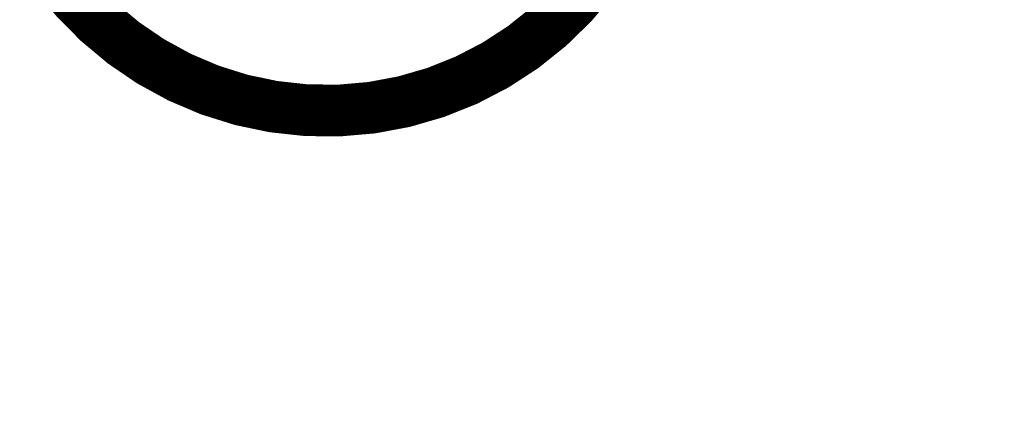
# Model space of a CAD drawing. Extents: x 15 to 1174, y 15 to 833.
# Tile 6 of 19: x 139 to 186, y 737 to 756. Entities that reach past the tile are written whole.
import ezdxf

# ---------------------------------------------------------------- set-up
doc = ezdxf.new("R2010")
doc.units = 0
doc.header["$LTSCALE"] = 5
doc.header["$MEASUREMENT"] = 0
doc.layers.get('DEFPOINTS').update_dxf_attribs({"linetype": 'CONTINUOUS'})
doc.layers.add('5', color=3, linetype='CONTINUOUS')
doc.dimstyles.get("Standard").update_dxf_attribs({"dimtxt": 0.18, "dimasz": 0.18, "dimexe": 0.18, "dimexo": 0.0625, "dimgap": 0.09, "dimtad": 0, "dimtih": 1, "dimtoh": 1, "dimdec": 4, "dimzin": 0, "dimdsep": 46, "dimtxsty": 'Standard', "dimcen": 0.09, "dimadec": 0, "dimazin": 0, "dimtfac": 1, "dimtdec": 4, "dimtofl": 0, "dimtmove": 0, "dimatfit": 3, "dimfxl": 0, "dimtolj": 1, "dimtzin": 0, "dimarcsym": 0})

# ---------------------------------------------------------------- blocks, each defined once
blk = doc.blocks.new('*D27')
at = {"layer": '5', "color": 0, "lineweight": -2}
for p, q in [((128.053, 436.417), (128.053, 790.425)), ((339.636, 432.98), (339.636, 790.425)), ((336.636, 789.425), (131.053, 789.425))]:
    blk.add_line(p, q, dxfattribs=at)
at = {"layer": '5', "color": 0}
for points in [[(131.053, 789.925), (131.053, 788.925), (128.053, 789.425)], [(336.636, 789.925), (336.636, 788.925), (339.636, 789.425)]]:
    blk.add_solid(points, dxfattribs=at)
at = {"layer": 'DEFPOINTS', "color": 0}
for p in [(128.053, 789.425), (128.053, 435.417), (339.636, 431.98)]:
    blk.add_point(p, dxfattribs=at)
at = {"layer": '5', "color": 0, "insert": (233.845, 790.515), "char_height": 2, "attachment_point": 5}
blk.add_mtext('\\A1;211.5831', dxfattribs=at)

msp = doc.modelspace()

# ---------------------------------------------------------------- linework, layer by layer
at = {"layer": '5', "const_width": 2.5}
msp.add_lwpolyline([(140.23146, 757.98922, 0.66520641), (169.39157, 764.92951, 0.72571974)], format="xyb", dxfattribs=at)

# ---------------------------------------------------------------- dimensions: what is measured, and where the dimension line sits
at = {"layer": '5'}
dim = msp.add_linear_dim(base=(128.05318, 789.42497), p1=(339.63628, 431.97973), p2=(128.05318, 435.4167), dimstyle='Standard', override={"dimtxt": 2, "dimasz": 3, "dimexe": 1, "dimexo": 1, "dimtad": 1, "dimtih": 0, "dimtoh": 0, "dimtofl": 1}, dxfattribs=at)
dim.commit()
dim.dimension.update_dxf_attribs({"geometry": '*D27', "text_midpoint": (233.84473, 790.51497)})

doc.saveas('drawing.dxf')
